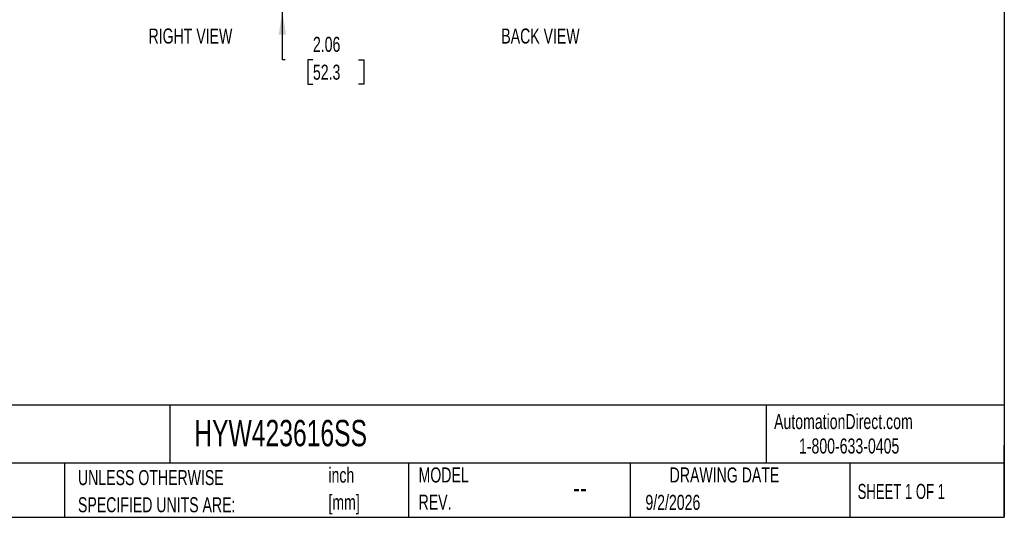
# Model space of a CAD drawing. Header units: inches. Extents: x 0.2 to 10.8, y 0.2 to 8.2.
# Tile 119 of 156: x 5.3 to 10.8, y 0.2 to 3. Entities that reach past the tile are written whole.
import ezdxf

# ---------------------------------------------------------------- set-up
doc = ezdxf.new("R2010")
doc.units = ezdxf.units.IN
doc.header["$MEASUREMENT"] = 0
for name, color, linetype in [('DIMENSIONS', 140, 'Continuous'), ('SLD-0', 179, 'Continuous'), ('TEXT', 140, 'Continuous')]:
    doc.layers.add(name, color=color, linetype=linetype)
doc.styles.add('SLDTEXTSTYLE0', font='TXT', dxfattribs={"width": 0.7})
doc.styles.add('SLDTEXTSTYLE1', font='TXT', dxfattribs={"width": 0.65})
doc.dimstyles.new('SLDDIMSTYLE1', dxfattribs={"dimtxt": 0.084961, "dimasz": 0.13, "dimexe": 0, "dimexo": 0.0625, "dimgap": 0.02124, "dimtad": 0, "dimtih": 1, "dimtoh": 1, "dimlfac": 20, "dimrnd": 1e-09, "dimzin": 12, "dimdsep": 46, "dimtxsty": 'SLDTEXTSTYLE0', "dimsah": 1, "dimcen": 0.09, "dimadec": 0, "dimazin": 3, "dimtfac": 1, "dimtmove": 0, "dimatfit": 0, "dimfxl": 0, "dimfrac": 2, "dimtolj": 1, "dimtzin": 12, "dimarcsym": 0})

# ---------------------------------------------------------------- blocks, each defined once
blk = doc.blocks.new('SW_NOTE_0_1')
at = {"layer": 'TEXT', "color": 0, "char_height": 0.08333, "attachment_point": 1, "style": 'SLDTEXTSTYLE0'}
for s, insert in [('inch', (0, 0.1074)), ('[mm]', (0, -0.0431))]:
    blk.add_mtext(s, dxfattribs=dict(at, insert=insert))
blk = doc.blocks.new('SW_NOTE_0_2')
at = {"layer": 'TEXT', "color": 0, "char_height": 0.083333, "attachment_point": 1, "style": 'SLDTEXTSTYLE0'}
for s, insert in [('UNLESS OTHERWISE', (0, 0.1074)), ('SPECIFIED UNITS ARE:', (0, -0.0431))]:
    blk.add_mtext(s, dxfattribs=dict(at, insert=insert))
blk = doc.blocks.new('SW_NOTE_0_6')
at = {"layer": 'TEXT', "color": 0, "char_height": 0.083333, "attachment_point": 1, "style": 'SLDTEXTSTYLE0'}
for s, insert in [('INCH UNITS USED FOR', (0, 0.1074)), ('PART DESIGN', (0, -0.0431))]:
    blk.add_mtext(s, dxfattribs=dict(at, insert=insert))
blk = doc.blocks.new('SW_NOTE_0_7')
at = {"layer": 'TEXT', "color": 0, "char_height": 0.08333, "attachment_point": 1, "style": 'SLDTEXTSTYLE0'}
for s, insert in [('MODEL', (0, 0.1074)), ('REV.', (0, -0.0431))]:
    blk.add_mtext(s, dxfattribs=dict(at, insert=insert))
blk = doc.blocks.new('_D_14')
at = {"layer": 'DIMENSIONS'}
for p, q in [((6.7556, 3.1552), (6.7556, 3.4052)), ((6.7227, 3.1552), (6.8806, 3.1552)), ((6.68, 3.0522), (6.8806, 3.0522)), ((6.7556, 2.7834), (6.7556, 3.0522)), ((6.7715, 2.7834), (6.7556, 2.7834)), ((6.9247, 2.7834), (6.8961, 2.7834)), ((6.8961, 2.7834), (6.8961, 2.6484)), ((7.1771, 2.7834), (7.2057, 2.7834)), ((7.2057, 2.7834), (7.2057, 2.6484)), ((6.8961, 2.6484), (6.9247, 2.6484)), ((7.2057, 2.6484), (7.1771, 2.6484))]:
    blk.add_line(p, q, dxfattribs=at)
for points in [[(6.7556, 3.1552), (6.7756, 3.2852), (6.7356, 3.2852)], [(6.7556, 3.0522), (6.7356, 2.9222), (6.7756, 2.9222)]]:
    blk.add_solid(points, dxfattribs=at)
at = {"layer": 'DIMENSIONS', "char_height": 0.08333, "attachment_point": 1, "style": 'SLDTEXTSTYLE0'}
for s, insert in [('2.06', (6.9247, 2.9099)), ('52.3', (6.9247, 2.7558))]:
    blk.add_mtext(s, dxfattribs=dict(at, insert=insert))

msp = doc.modelspace()

# ---------------------------------------------------------------- linework, layer by layer
at = {"layer": 'TEXT'}
for p, q in [((10.75, 8.25), (10.75, 0.25)), ((10.75, 0.8711066), (0.25, 0.8711066)), ((6.13224, 0.8711066), (6.13224, 0.55)), ((9.4321015, 0.8711066), (9.4321015, 0.55)), ((10.75, 0.25), (10.75, 0.65)), ((10.75, 0.55), (0.25, 0.55)), ((5.5510951, 0.55), (5.5510951, 0.25)), ((7.4527822, 0.55), (7.4527822, 0.25)), ((8.6797446, 0.55), (8.6797446, 0.25)), ((9.89562, 0.55), (9.89562, 0.25)), ((0.25, 0.25), (10.75, 0.25))]:
    msp.add_line(p, q, dxfattribs=at)

# ---------------------------------------------------------------- block references
for name, p in [('SW_NOTE_0_6', (4.2068349, 0.4042537)), ('SW_NOTE_0_2', (5.6247688, 0.4042538)), ('SW_NOTE_0_1', (7.0103863, 0.4179018)), ('SW_NOTE_0_7', (7.5091998, 0.4187192))]:
    msp.add_blockref(name, p, dxfattribs=at)

# ---------------------------------------------------------------- texts
at = {"layer": 'SLD-0', "char_height": 0.083333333, "attachment_point": 1, "style": 'SLDTEXTSTYLE0'}
for s, insert in [('AutomationDirect.com', (9.4761795, 0.8219107)), ('1-800-633-0405', (9.6138417, 0.686497))]:
    msp.add_mtext(s, dxfattribs=dict(at, insert=insert))
at = {"layer": 'TEXT'}
for s, insert, char_height, attachment_point, style in [('RIGHT VIEW', (6.2470225, 2.955995), 0.08333333, 2, 'SLDTEXTSTYLE0'), ('BACK VIEW', (8.1836855, 2.955995), 0.08333333, 2, 'SLDTEXTSTYLE0'), ('HYW423616SS', (6.2680206, 0.7892674), 0.145833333, 1, 'SLDTEXTSTYLE0'), ('DRAWING DATE', (9.2017838, 0.5261415), 0.083333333, 2, 'SLDTEXTSTYLE0'), ('SHEET 1 OF 1', (9.9386333, 0.435098), 0.083333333, 1, 'SLDTEXTSTYLE1'), ('--', (8.3633068, 0.4768435), 0.125, 1, 'SLDTEXTSTYLE0'), ('9/2/2026', (8.7642838, 0.3743863), 0.08333333, 1, 'SLDTEXTSTYLE0')]:
    msp.add_mtext(s, dxfattribs=dict(at, insert=insert, char_height=char_height, attachment_point=attachment_point, style=style))

# ---------------------------------------------------------------- dimensions: what is measured, and where the dimension line sits
at = {"layer": 'DIMENSIONS'}
dim = msp.add_linear_dim(base=(6.7555885, 3.0521523), p1=(6.6727385, 3.1552023), p2=(6.6299643, 3.0521523), angle=90, dimstyle='SLDDIMSTYLE1', dxfattribs=at)
dim.commit()
dim.dimension.update_dxf_attribs({"geometry": '_D_14', "text_midpoint": (6.7555885, 2.7834307), "dimtype": 160})

doc.saveas('drawing.dxf')
